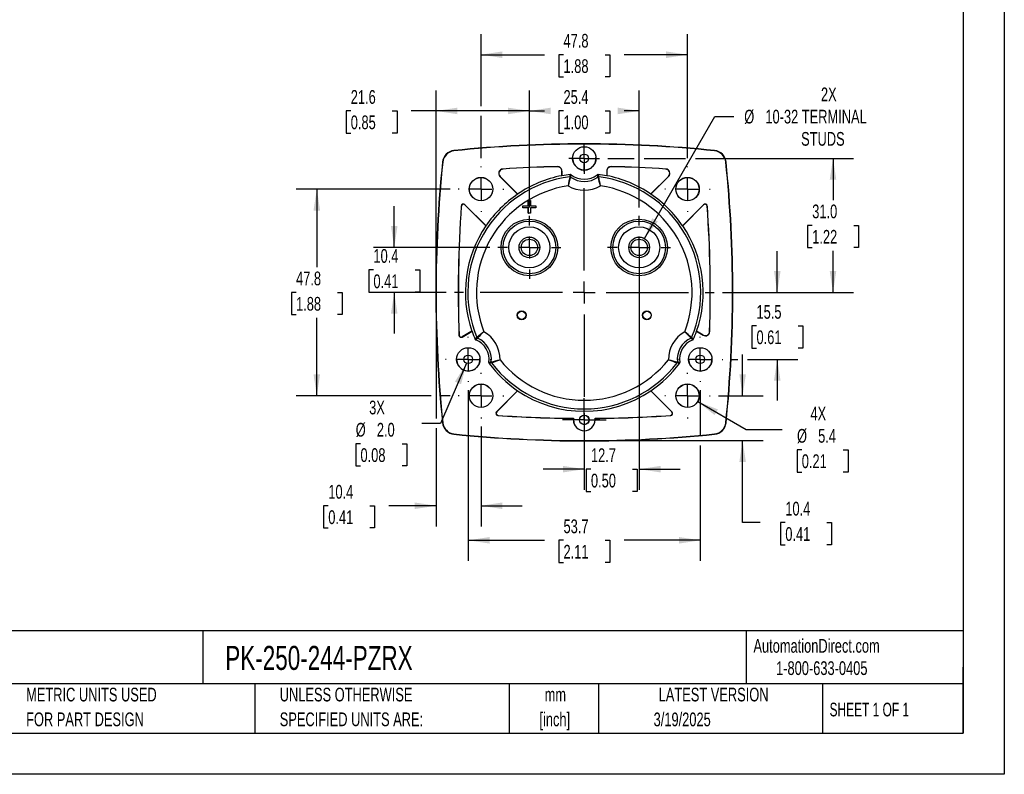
# Model space of a CAD drawing. Header units: millimetres. Extents: x 0 to 419, y 0 to 324.
# Tile 8 of 13: x 191 to 419, y 0 to 175. Entities that reach past the tile are written whole.
import ezdxf

# ---------------------------------------------------------------- set-up
doc = ezdxf.new("R2010")
doc.units = ezdxf.units.MM
doc.header["$LTSCALE"] = 1.5
doc.linetypes.add('CENTERX2', pattern=[20.32, 12.7, -2.54, 2.54, -2.54])
doc.layers.add('CENTER', color=40, linetype='CENTERX2')
doc.layers.add('DIMENSIONS', color=140, linetype='Continuous', lineweight=25)
doc.layers.add('TEXT', color=140, linetype='Continuous', lineweight=25)
doc.styles.add('SLDTEXTSTYLE0', font='TXT', dxfattribs={"width": 0.7})
doc.styles.add('SLDTEXTSTYLE1', font='TXT', dxfattribs={"width": 0.65})
doc.dimstyles.new('SLDDIMSTYLE0', dxfattribs={"dimtxt": 3.237012, "dimasz": 4.953, "dimexe": 0, "dimexo": 0.0625, "dimgap": 0.809253, "dimtad": 0, "dimtih": 1, "dimtoh": 1, "dimrnd": 1e-09, "dimzin": 12, "dimdsep": 46, "dimtxsty": 'SLDTEXTSTYLE0', "dimsah": 1, "dimcen": 0.09, "dimadec": 0, "dimazin": 3, "dimtfac": 1, "dimtofl": 0, "dimtmove": 0, "dimatfit": 3, "dimfxl": 0, "dimfrac": 2, "dimtolj": 1, "dimtzin": 12, "dimarcsym": 0})
doc.dimstyles.new('SLDDIMSTYLE2', dxfattribs={"dimtxt": 3.237012, "dimasz": 4.953, "dimexe": 0, "dimexo": 0.0625, "dimgap": 0.809253, "dimtad": 0, "dimtih": 1, "dimtoh": 1, "dimrnd": 1e-09, "dimzin": 12, "dimdsep": 46, "dimtxsty": 'SLDTEXTSTYLE0', "dimsah": 1, "dimcen": 0.09, "dimadec": 0, "dimazin": 3, "dimtfac": 1, "dimtmove": 0, "dimatfit": 0, "dimfxl": 0, "dimfrac": 2, "dimtolj": 1, "dimtzin": 12, "dimarcsym": 0})
doc.dimstyles.new('SLDDIMSTYLE4', dxfattribs={"dimtxt": 3.237012, "dimasz": 4.953, "dimexe": 0, "dimexo": 0.0625, "dimgap": 0.809253, "dimtad": 0, "dimtih": 1, "dimtoh": 1, "dimrnd": 1e-09, "dimzin": 4, "dimdsep": 46, "dimtxsty": 'SLDTEXTSTYLE0', "dimsah": 1, "dimcen": 0.09, "dimadec": 0, "dimazin": 1, "dimtfac": 1, "dimtofl": 0, "dimtmove": 0, "dimatfit": 3, "dimfxl": 0, "dimfrac": 2, "dimtolj": 1, "dimtzin": 12, "dimarcsym": 0})
doc.dimstyles.new('SLDDIMSTYLE5', dxfattribs={"dimtxt": 3.237012, "dimasz": 4.953, "dimexe": 0, "dimexo": 0.0625, "dimgap": 0.809253, "dimtad": 0, "dimtih": 1, "dimtoh": 1, "dimrnd": 1e-09, "dimzin": 12, "dimdsep": 46, "dimtxsty": 'SLDTEXTSTYLE0', "dimsah": 1, "dimcen": 0, "dimadec": 0, "dimazin": 3, "dimtfac": 1, "dimtofl": 0, "dimtmove": 0, "dimatfit": 3, "dimfxl": 0, "dimfrac": 2, "dimtolj": 1, "dimtzin": 12, "dimarcsym": 0})
doc.dimstyles.new('SLDDIMSTYLE6', dxfattribs={"dimtxt": 3.237012, "dimasz": 4.953, "dimexe": 0, "dimexo": 0.0625, "dimgap": 0.809253, "dimtad": 0, "dimtih": 1, "dimtoh": 1, "dimrnd": 1e-09, "dimzin": 12, "dimdsep": 46, "dimtxsty": 'SLDTEXTSTYLE0', "dimsah": 1, "dimcen": 0, "dimadec": 0, "dimazin": 3, "dimtfac": 1, "dimtofl": 0, "dimtmove": 0, "dimatfit": 3, "dimfxl": 0, "dimfrac": 2, "dimtolj": 1, "dimtzin": 12, "dimarcsym": 0})
doc.dimstyles.new('SLDDIMSTYLE7', dxfattribs={"dimtxt": 3.237012, "dimasz": 4.953, "dimexe": 0, "dimexo": 0.0625, "dimgap": 0.809253, "dimtad": 0, "dimtih": 1, "dimtoh": 1, "dimrnd": 1e-09, "dimzin": 4, "dimdsep": 46, "dimtxsty": 'SLDTEXTSTYLE0', "dimsah": 1, "dimcen": 0, "dimadec": 0, "dimazin": 1, "dimtfac": 1, "dimtofl": 0, "dimtmove": 0, "dimatfit": 3, "dimfxl": 0, "dimfrac": 2, "dimtolj": 1, "dimtzin": 12, "dimarcsym": 0})

# ---------------------------------------------------------------- blocks, each defined once
blk = doc.blocks.new('SW_NOTE_0_1')
at = {"layer": 'TEXT', "color": 0, "linetype": 'CENTERX2', "lineweight": 18, "char_height": 3.175, "attachment_point": 2, "style": 'SLDTEXTSTYLE0'}
for s, insert in [('mm', (4.27, 4.09)), ('[inch]', (4.14, -1.64))]:
    blk.add_mtext(s, dxfattribs=dict(at, insert=insert))
blk = doc.blocks.new('SW_NOTE_0_2')
at = {"layer": 'TEXT', "color": 0, "linetype": 'CENTERX2', "lineweight": 18, "char_height": 3.175, "attachment_point": 1, "style": 'SLDTEXTSTYLE0'}
for s, insert in [('UNLESS OTHERWISE', (0, 4.09)), ('SPECIFIED UNITS ARE:', (0, -1.64))]:
    blk.add_mtext(s, dxfattribs=dict(at, insert=insert))
blk = doc.blocks.new('SW_NOTE_0_6')
at = {"layer": 'TEXT', "color": 0, "linetype": 'CENTERX2', "lineweight": 18, "char_height": 3.175, "attachment_point": 1, "style": 'SLDTEXTSTYLE0'}
for s, insert in [('METRIC UNITS USED', (0, 4.09)), ('FOR PART DESIGN', (0, -1.64))]:
    blk.add_mtext(s, dxfattribs=dict(at, insert=insert))
blk = doc.blocks.new('_D_11')
at = {"layer": 'DIMENSIONS'}
for p, q in [((335.8, 124), (352.11, 152.25)), ((352.11, 152.25), (356.54, 152.25))]:
    blk.add_line(p, q, dxfattribs=at)
blk.add_solid([(335.8, 124), (338.93, 127.91), (337.61, 128.67)], dxfattribs=at)
at = {"layer": 'DIMENSIONS', "char_height": 3.175, "attachment_point": 1, "style": 'SLDTEXTSTYLE0'}
for s, insert in [('2X', (376.67, 158.92)), ('%%c', (358.92, 153.77)), ('10-32 TERMINAL', (363.81, 153.77)), ('STUDS', (372.08, 148.63))]:
    blk.add_mtext(s, dxfattribs=dict(at, insert=insert))
blk = doc.blocks.new('_D_12')
at = {"layer": 'DIMENSIONS'}
for p, q in [((298, 154.64), (298, 171.27)), ((345.8, 142.58), (345.8, 171.27)), ((298, 166.51), (312.7, 166.51)), ((317.09, 166.51), (316, 166.51)), ((316, 166.51), (316, 161.37)), ((326.71, 166.51), (327.79, 166.51)), ((327.79, 166.51), (327.79, 161.37)), ((345.8, 166.51), (331.09, 166.51)), ((316, 161.37), (317.09, 161.37)), ((327.79, 161.37), (326.71, 161.37)), ((298, 142.58), (298, 152.36))]:
    blk.add_line(p, q, dxfattribs=at)
for points in [[(298, 166.51), (302.95, 165.75), (302.95, 167.27)], [(345.8, 166.51), (340.84, 167.27), (340.84, 165.75)]]:
    blk.add_solid(points, dxfattribs=at)
at = {"layer": 'DIMENSIONS', "char_height": 3.175, "attachment_point": 1, "style": 'SLDTEXTSTYLE0'}
for s, insert in [('47.8', (317.09, 171.33)), ('1.88', (317.09, 165.46))]:
    blk.add_mtext(s, dxfattribs=dict(at, insert=insert))
blk = doc.blocks.new('_D_13')
at = {"layer": 'DIMENSIONS'}
for p, q in [((358.54, 87.61), (358.54, 97.14)), ((352.96, 87.61), (363.3, 87.61)), ((323.8, 77.21), (363.3, 77.21)), ((358.54, 58.24), (358.54, 77.21)), ((362.59, 58.24), (358.54, 58.24)), ((368.42, 58.24), (367.33, 58.24)), ((367.33, 58.24), (367.33, 53.09)), ((378.04, 58.24), (379.13, 58.24)), ((379.13, 58.24), (379.13, 53.09)), ((367.33, 53.09), (368.42, 53.09)), ((379.13, 53.09), (378.04, 53.09))]:
    blk.add_line(p, q, dxfattribs=at)
for points in [[(358.54, 87.61), (359.3, 92.57), (357.78, 92.57)], [(358.54, 77.21), (357.78, 72.26), (359.3, 72.26)]]:
    blk.add_solid(points, dxfattribs=at)
at = {"layer": 'DIMENSIONS', "char_height": 3.175, "attachment_point": 1, "style": 'SLDTEXTSTYLE0'}
for s, insert in [('10.4', (368.42, 63.06)), ('0.41', (368.42, 57.19))]:
    blk.add_mtext(s, dxfattribs=dict(at, insert=insert))
blk = doc.blocks.new('_D_14')
at = {"layer": 'DIMENSIONS'}
for p, q in [((287.6, 109.61), (287.6, 82.34)), ((287.6, 80.06), (287.6, 57.38)), ((298, 80.45), (298, 57.38)), ((262.65, 62.14), (261.57, 62.14)), ((261.57, 62.14), (261.57, 57)), ((272.27, 62.14), (273.36, 62.14)), ((273.36, 62.14), (273.36, 57)), ((287.6, 62.14), (276.66, 62.14)), ((298, 62.14), (307.52, 62.14)), ((261.57, 57), (262.65, 57)), ((273.36, 57), (272.27, 57))]:
    blk.add_line(p, q, dxfattribs=at)
for points in [[(287.6, 62.14), (282.64, 62.91), (282.64, 61.38)], [(298, 62.14), (302.95, 61.38), (302.95, 62.91)]]:
    blk.add_solid(points, dxfattribs=at)
at = {"layer": 'DIMENSIONS', "char_height": 3.175, "attachment_point": 1, "style": 'SLDTEXTSTYLE0'}
for s, insert in [('10.4', (262.65, 66.96)), ('0.41', (262.65, 61.09))]:
    blk.add_mtext(s, dxfattribs=dict(at, insert=insert))
blk = doc.blocks.new('_D_15')
at = {"layer": 'DIMENSIONS'}
for p, q in [((334.6, 120.02), (334.6, 65.85)), ((321.9, 79.55), (321.9, 65.85)), ((321.9, 70.61), (312.37, 70.61)), ((323.44, 70.61), (322.35, 70.61)), ((322.35, 70.61), (322.35, 65.47)), ((333.06, 70.61), (334.14, 70.61)), ((334.14, 70.61), (334.14, 65.47)), ((334.6, 70.61), (344.12, 70.61)), ((322.35, 65.47), (323.44, 65.47)), ((334.14, 65.47), (333.06, 65.47))]:
    blk.add_line(p, q, dxfattribs=at)
for points in [[(321.9, 70.61), (316.94, 71.37), (316.94, 69.85)], [(334.6, 70.61), (339.55, 69.85), (339.55, 71.37)]]:
    blk.add_solid(points, dxfattribs=at)
at = {"layer": 'DIMENSIONS', "char_height": 3.175, "attachment_point": 1, "style": 'SLDTEXTSTYLE0'}
for s, insert in [('12.7', (323.44, 75.43)), ('0.50', (323.44, 69.56))]:
    blk.add_mtext(s, dxfattribs=dict(at, insert=insert))
blk = doc.blocks.new('_D_16')
at = {"layer": 'DIMENSIONS'}
for p, q in [((290.83, 135.41), (255.23, 135.41)), ((260, 135.41), (260, 117.38)), ((255.19, 111.51), (254.1, 111.51)), ((254.1, 111.51), (254.1, 106.37)), ((264.81, 111.51), (265.89, 111.51)), ((265.89, 111.51), (265.89, 106.37)), ((254.1, 106.37), (255.19, 106.37)), ((260, 87.61), (260, 105.64)), ((265.89, 106.37), (264.81, 106.37)), ((286.45, 87.61), (255.23, 87.61)), ((290.83, 87.61), (288.74, 87.61))]:
    blk.add_line(p, q, dxfattribs=at)
for points in [[(260, 135.41), (259.23, 130.46), (260.76, 130.46)], [(260, 87.61), (260.76, 92.57), (259.23, 92.57)]]:
    blk.add_solid(points, dxfattribs=at)
at = {"layer": 'DIMENSIONS', "char_height": 3.175, "attachment_point": 1, "style": 'SLDTEXTSTYLE0'}
for s, insert in [('47.8', (255.19, 116.33)), ('1.88', (255.19, 110.46))]:
    blk.add_mtext(s, dxfattribs=dict(at, insert=insert))
blk = doc.blocks.new('_D_17')
at = {"layer": 'DIMENSIONS'}
for p, q in [((327.34, 142.52), (333.45, 142.52)), ((335.74, 142.52), (345.35, 142.52)), ((347.63, 142.52), (384.22, 142.52)), ((379.46, 142.52), (379.46, 132.89)), ((374.65, 127.02), (373.57, 127.02)), ((373.57, 127.02), (373.57, 121.87)), ((384.27, 127.02), (385.36, 127.02)), ((385.36, 127.02), (385.36, 121.87)), ((373.57, 121.87), (374.65, 121.87)), ((379.46, 111.51), (379.46, 121.15)), ((385.36, 121.87), (384.27, 121.87)), ((353.86, 111.51), (384.22, 111.51))]:
    blk.add_line(p, q, dxfattribs=at)
for points in [[(379.46, 142.52), (378.7, 137.57), (380.22, 137.57)], [(379.46, 111.51), (380.22, 116.47), (378.7, 116.47)]]:
    blk.add_solid(points, dxfattribs=at)
at = {"layer": 'DIMENSIONS', "char_height": 3.175, "attachment_point": 1, "style": 'SLDTEXTSTYLE0'}
for s, insert in [('31.0', (374.65, 131.84)), ('1.22', (374.65, 125.97))]:
    blk.add_mtext(s, dxfattribs=dict(at, insert=insert))
blk = doc.blocks.new('_D_18')
at = {"layer": 'DIMENSIONS'}
for p, q in [((366.56, 111.51), (366.56, 121.04)), ((353.86, 111.51), (371.32, 111.51)), ((361.75, 103.77), (360.66, 103.77)), ((360.66, 103.77), (360.66, 98.62)), ((371.37, 103.77), (372.45, 103.77)), ((372.45, 103.77), (372.45, 98.62)), ((360.66, 98.62), (361.75, 98.62)), ((372.45, 98.62), (371.37, 98.62)), ((355.89, 96.02), (357.4, 96.02)), ((359.68, 96.02), (371.32, 96.02)), ((366.56, 96.02), (366.56, 86.5))]:
    blk.add_line(p, q, dxfattribs=at)
for points in [[(366.56, 111.51), (367.32, 116.47), (365.79, 116.47)], [(366.56, 96.02), (365.79, 91.07), (367.32, 91.07)]]:
    blk.add_solid(points, dxfattribs=at)
at = {"layer": 'DIMENSIONS', "char_height": 3.175, "attachment_point": 1, "style": 'SLDTEXTSTYLE0'}
for s, insert in [('15.5', (361.75, 108.59)), ('0.61', (361.75, 102.72))]:
    blk.add_mtext(s, dxfattribs=dict(at, insert=insert))
blk = doc.blocks.new('_D_19')
at = {"layer": 'DIMENSIONS'}
for p, q in [((295.05, 88.88), (295.05, 49.39)), ((348.74, 88.88), (348.74, 78.36)), ((348.74, 76.07), (348.74, 49.39)), ((295.05, 54.15), (312.7, 54.15)), ((317.09, 54.15), (316, 54.15)), ((316, 54.15), (316, 49)), ((326.71, 54.15), (327.79, 54.15)), ((327.79, 54.15), (327.79, 49)), ((348.74, 54.15), (331.09, 54.15)), ((316, 49), (317.09, 49)), ((327.79, 49), (326.71, 49))]:
    blk.add_line(p, q, dxfattribs=at)
for points in [[(295.05, 54.15), (300, 53.39), (300, 54.91)], [(348.74, 54.15), (343.79, 54.91), (343.79, 53.39)]]:
    blk.add_solid(points, dxfattribs=at)
at = {"layer": 'DIMENSIONS', "char_height": 3.175, "attachment_point": 1, "style": 'SLDTEXTSTYLE0'}
for s, insert in [('53.7', (317.09, 58.97)), ('2.11', (317.09, 53.1))]:
    blk.add_mtext(s, dxfattribs=dict(at, insert=insert))
blk = doc.blocks.new('_D_20')
at = {"layer": 'DIMENSIONS'}
for p, q in [((277.91, 121.92), (277.91, 131.45)), ((300, 121.92), (273.15, 121.92)), ((273.1, 116.72), (272.02, 116.72)), ((272.02, 116.72), (272.02, 111.57)), ((282.72, 116.72), (283.81, 116.72)), ((283.81, 116.72), (283.81, 111.57)), ((272.02, 111.57), (273.1, 111.57)), ((289.93, 111.51), (273.15, 111.51)), ((277.91, 111.51), (277.91, 101.99)), ((283.81, 111.57), (282.72, 111.57))]:
    blk.add_line(p, q, dxfattribs=at)
for points in [[(277.91, 121.92), (278.67, 126.88), (277.15, 126.88)], [(277.91, 111.51), (277.15, 106.56), (278.67, 106.56)]]:
    blk.add_solid(points, dxfattribs=at)
at = {"layer": 'DIMENSIONS', "char_height": 3.175, "attachment_point": 1, "style": 'SLDTEXTSTYLE0'}
for s, insert in [('10.4', (273.1, 121.54)), ('0.41', (273.1, 115.67))]:
    blk.add_mtext(s, dxfattribs=dict(at, insert=insert))
blk = doc.blocks.new('_D_21')
at = {"layer": 'DIMENSIONS'}
for p, q in [((309.2, 131.12), (309.2, 158.26)), ((334.6, 131.12), (334.6, 158.26)), ((309.2, 153.5), (312.7, 153.5)), ((317.09, 153.5), (316, 153.5)), ((316, 153.5), (316, 148.35)), ((326.71, 153.5), (327.79, 153.5)), ((327.79, 153.5), (327.79, 148.35)), ((334.6, 153.5), (331.09, 153.5)), ((316, 148.35), (317.09, 148.35)), ((327.79, 148.35), (326.71, 148.35))]:
    blk.add_line(p, q, dxfattribs=at)
for points in [[(309.2, 153.5), (314.15, 152.74), (314.15, 154.26)], [(334.6, 153.5), (329.64, 154.26), (329.64, 152.74)]]:
    blk.add_solid(points, dxfattribs=at)
at = {"layer": 'DIMENSIONS', "char_height": 3.175, "attachment_point": 1, "style": 'SLDTEXTSTYLE0'}
for s, insert in [('25.4', (317.09, 158.32)), ('1.00', (317.09, 152.45))]:
    blk.add_mtext(s, dxfattribs=dict(at, insert=insert))
blk = doc.blocks.new('_D_22')
at = {"layer": 'DIMENSIONS'}
for p, q in [((348.15, 86.25), (359.34, 79.8)), ((359.34, 79.8), (367.67, 79.8)), ((372.23, 75.09), (371.14, 75.09)), ((371.14, 75.09), (371.14, 69.95)), ((381.84, 75.09), (382.93, 75.09)), ((382.93, 75.09), (382.93, 69.95)), ((371.14, 69.95), (372.23, 69.95)), ((382.93, 69.95), (381.84, 69.95))]:
    blk.add_line(p, q, dxfattribs=at)
blk.add_solid([(348.15, 86.25), (352.06, 83.12), (352.82, 84.44)], dxfattribs=at)
at = {"layer": 'DIMENSIONS', "char_height": 3.175, "attachment_point": 1, "style": 'SLDTEXTSTYLE0'}
for s, insert in [('4X', (374.24, 85.06)), ('%%c', (371.13, 79.91)), ('5.4', (376.02, 79.91)), ('0.21', (372.23, 74.04))]:
    blk.add_mtext(s, dxfattribs=dict(at, insert=insert))
blk = doc.blocks.new('_D_23')
at = {"layer": 'DIMENSIONS'}
for p, q in [((287.6, 113.42), (287.6, 158.26)), ((309.2, 131.12), (309.2, 158.26)), ((267.85, 153.5), (266.76, 153.5)), ((266.76, 153.5), (266.76, 148.35)), ((277.47, 153.5), (278.56, 153.5)), ((278.56, 153.5), (278.56, 148.35)), ((287.6, 153.5), (281.86, 153.5)), ((309.2, 153.5), (287.6, 153.5)), ((266.76, 148.35), (267.85, 148.35)), ((278.56, 148.35), (277.47, 148.35))]:
    blk.add_line(p, q, dxfattribs=at)
for points in [[(287.6, 153.5), (292.55, 152.74), (292.55, 154.26)], [(309.2, 153.5), (304.24, 154.26), (304.24, 152.74)]]:
    blk.add_solid(points, dxfattribs=at)
at = {"layer": 'DIMENSIONS', "char_height": 3.175, "attachment_point": 1, "style": 'SLDTEXTSTYLE0'}
for s, insert in [('21.6', (267.85, 158.32)), ('0.85', (267.85, 152.45))]:
    blk.add_mtext(s, dxfattribs=dict(at, insert=insert))
blk = doc.blocks.new('_D_24')
at = {"layer": 'DIMENSIONS'}
for p, q in [((294.65, 95.11), (288.6, 81.2)), ((288.6, 81.2), (284.27, 81.2)), ((270.1, 76.5), (269.01, 76.5)), ((269.01, 76.5), (269.01, 71.36)), ((279.72, 76.5), (280.81, 76.5)), ((280.81, 76.5), (280.81, 71.36)), ((269.01, 71.36), (270.1, 71.36)), ((280.81, 71.36), (279.72, 71.36))]:
    blk.add_line(p, q, dxfattribs=at)
blk.add_solid([(294.65, 95.11), (291.97, 90.87), (293.37, 90.26)], dxfattribs=at)
at = {"layer": 'DIMENSIONS', "char_height": 3.175, "attachment_point": 1, "style": 'SLDTEXTSTYLE0'}
for s, insert in [('3X', (272.11, 86.46)), ('%%c', (269, 81.32)), ('2.0', (273.89, 81.32)), ('0.08', (270.1, 75.45))]:
    blk.add_mtext(s, dxfattribs=dict(at, insert=insert))
blk = doc.blocks.new('SW_CENTERMARKSYMBOL_0')
at = {"layer": 'CENTER', "color": 0}
for p, q in [((0, 5.08), (0, 7.29)), ((0, 0), (0, 2.54)), ((-5.08, 0), (-7.29, 0)), ((0, 0), (-2.54, 0)), ((0, 0), (0, -2.54)), ((0, 0), (2.54, 0)), ((5.08, 0), (7.29, 0)), ((0, -5.08), (0, -7.29))]:
    blk.add_line(p, q, dxfattribs=at)
blk = doc.blocks.new('SW_CENTERMARKSYMBOL_1')
at = {"layer": 'CENTER', "color": 0}
for p, q in [((0, 5.08), (0, 7.29)), ((0, 0), (0, 2.54)), ((-5.08, 0), (-7.29, 0)), ((0, 0), (-2.54, 0)), ((0, 0), (0, -2.54)), ((0, 0), (2.54, 0)), ((5.08, 0), (7.29, 0)), ((0, -5.08), (0, -7.29))]:
    blk.add_line(p, q, dxfattribs=at)
blk = doc.blocks.new('SW_CENTERMARKSYMBOL_2')
at = {"layer": 'CENTER', "color": 0}
for p, q in [((0, 5.08), (0, 5.26)), ((0, 0), (0, 2.54)), ((-5.08, 0), (-5.26, 0)), ((0, 0), (-2.54, 0)), ((0, 0), (0, -2.54)), ((0, 0), (2.54, 0)), ((5.08, 0), (5.26, 0)), ((0, -5.08), (0, -5.26))]:
    blk.add_line(p, q, dxfattribs=at)
blk = doc.blocks.new('SW_CENTERMARKSYMBOL_3')
at = {"layer": 'CENTER', "color": 0}
for p, q in [((0, 5.08), (0, 5.26)), ((0, 0), (0, 2.54)), ((-5.08, 0), (-5.26, 0)), ((0, 0), (-2.54, 0)), ((0, 0), (0, -2.54)), ((0, 0), (2.54, 0)), ((5.08, 0), (5.26, 0)), ((0, -5.08), (0, -5.26))]:
    blk.add_line(p, q, dxfattribs=at)
blk = doc.blocks.new('SW_CENTERMARKSYMBOL_4')
at = {"layer": 'CENTER', "color": 0}
for p, q in [((0, 5.08), (0, 5.26)), ((0, 0), (0, 2.54)), ((-5.08, 0), (-5.26, 0)), ((0, 0), (-2.54, 0)), ((0, 0), (0, -2.54)), ((0, 0), (2.54, 0)), ((5.08, 0), (5.26, 0)), ((0, -5.08), (0, -5.26))]:
    blk.add_line(p, q, dxfattribs=at)
blk = doc.blocks.new('SW_CENTERMARKSYMBOL_5')
at = {"layer": 'CENTER', "color": 0}
for p, q in [((0, 5.08), (0, 5.26)), ((0, 0), (0, 2.54)), ((-5.08, 0), (-5.26, 0)), ((0, 0), (-2.54, 0)), ((0, 0), (0, -2.54)), ((0, 0), (2.54, 0)), ((5.08, 0), (5.26, 0)), ((0, -5.08), (0, -5.26))]:
    blk.add_line(p, q, dxfattribs=at)
blk = doc.blocks.new('SW_CENTERMARKSYMBOL_6')
at = {"layer": 'CENTER', "color": 0}
for p, q in [((0, 5.08), (0, 30.06)), ((0, 0), (0, 2.54)), ((-5.08, 0), (-30.06, 0)), ((0, 0), (-2.54, 0)), ((0, 0), (0, -2.54)), ((0, 0), (2.54, 0)), ((5.08, 0), (30.06, 0)), ((0, -5.08), (0, -30.06))]:
    blk.add_line(p, q, dxfattribs=at)
blk = doc.blocks.new('SW_CENTERMARKSYMBOL_7')
at = {"layer": 'CENTER', "color": 0}
for p, q in [((0, 2.54), (0, 3.54)), ((0, 0), (0, 2.54)), ((-2.54, 0), (-3.54, 0)), ((0, 0), (-2.54, 0)), ((0, 0), (0, -2.54)), ((0, 0), (2.54, 0)), ((2.54, 0), (3.54, 0)), ((0, -2.54), (0, -3.54))]:
    blk.add_line(p, q, dxfattribs=at)
blk = doc.blocks.new('SW_CENTERMARKSYMBOL_8')
at = {"layer": 'CENTER', "color": 0}
for p, q in [((0, 5.08), (0, 5.24)), ((0, 0), (0, 2.54)), ((-5.08, 0), (-5.24, 0)), ((0, 0), (-2.54, 0)), ((0, 0), (0, -2.54)), ((0, 0), (2.54, 0)), ((5.08, 0), (5.24, 0)), ((0, -5.08), (0, -5.24))]:
    blk.add_line(p, q, dxfattribs=at)
blk = doc.blocks.new('SW_CENTERMARKSYMBOL_9')
at = {"layer": 'CENTER', "color": 0}
for p, q in [((0, 2.54), (0, 5.06)), ((0, 0), (0, 2.54)), ((-2.54, 0), (-5.06, 0)), ((0, 0), (-2.54, 0)), ((0, 0), (0, -2.54)), ((0, 0), (2.54, 0)), ((2.54, 0), (5.06, 0)), ((0, -2.54), (0, -5.06))]:
    blk.add_line(p, q, dxfattribs=at)
blk = doc.blocks.new('SW_CENTERMARKSYMBOL_10')
at = {"layer": 'CENTER', "color": 0}
for p, q in [((0, 5.08), (0, 5.24)), ((0, 0), (0, 2.54)), ((-5.08, 0), (-5.24, 0)), ((0, 0), (-2.54, 0)), ((0, 0), (0, -2.54)), ((0, 0), (2.54, 0)), ((5.08, 0), (5.24, 0)), ((0, -5.08), (0, -5.24))]:
    blk.add_line(p, q, dxfattribs=at)

msp = doc.modelspace()

# ---------------------------------------------------------------- linework, layer by layer
at = {"color": 7, "linetype": 'Continuous'}
for p, q in [((419.104, 323.854), (419.104, 0.004)), ((419.104, 0.004), (0.004, 0.004))]:
    msp.add_line(p, q, dxfattribs=at)
for p, q in [((291.728, 144.33), (291.735, 144.262)), ((352.065, 144.33), (352.058, 144.262)), ((289.079, 141.681), (289.148, 141.674)), ((324.616, 142.513), (324.606, 142.746)), ((354.714, 141.681), (354.645, 141.674)), ((303.062, 140.048), (303.018, 140.065)), ((315.694, 140.615), (315.675, 140.596)), ((316.697, 139.596), (316.716, 139.616)), ((316.697, 139.596), (316.697, 138.517)), ((316.716, 138.499), (316.716, 139.616)), ((327.077, 139.616), (327.097, 139.596)), ((327.077, 139.616), (327.077, 138.499)), ((327.097, 139.596), (327.097, 138.517)), ((328.118, 140.596), (328.099, 140.615)), ((340.775, 140.065), (340.731, 140.048)), ((302.42, 138.343), (302.376, 138.36)), ((302.376, 138.36), (306.478, 134.258)), ((306.479, 134.284), (302.42, 138.343)), ((316.705, 138.518), (316.716, 138.499)), ((318.544, 138.258), (318.695, 138.805)), ((318.723, 138.211), (318.881, 138.751)), ((324.912, 138.751), (325.07, 138.211)), ((325.098, 138.805), (325.249, 138.258)), ((327.077, 138.499), (327.088, 138.518)), ((341.373, 138.343), (337.314, 134.284)), ((337.315, 134.258), (341.417, 138.36)), ((341.373, 138.343), (341.417, 138.36)), ((306.472, 134.279), (306.478, 134.258)), ((308.949, 132.81), (308.947, 132.813)), ((308.947, 132.813), (309.447, 132.813)), ((308.947, 131.563), (308.947, 132.813)), ((308.949, 132.81), (309.444, 132.81)), ((308.949, 131.56), (308.949, 132.81)), ((309.447, 132.813), (309.444, 132.81)), ((309.444, 132.81), (309.444, 131.56)), ((309.447, 132.813), (309.447, 131.563)), ((337.315, 134.258), (337.322, 134.279)), ((293.419, 131.492), (293.435, 131.449)), ((294.271, 131.811), (294.288, 131.768)), ((299.151, 126.932), (294.271, 131.811)), ((294.288, 131.768), (299.112, 126.943)), ((307.697, 131.063), (307.697, 131.563)), ((307.697, 131.563), (307.699, 131.56)), ((307.697, 131.563), (308.947, 131.563)), ((307.697, 131.063), (307.699, 131.065)), ((308.947, 131.063), (307.697, 131.063)), ((307.699, 131.065), (307.699, 131.56)), ((307.699, 131.56), (308.949, 131.56)), ((308.949, 131.065), (307.699, 131.065)), ((308.947, 131.563), (308.949, 131.56)), ((308.947, 131.063), (308.949, 131.065)), ((308.947, 129.813), (308.947, 131.063)), ((308.949, 129.815), (308.949, 131.065)), ((309.447, 131.563), (309.444, 131.56)), ((309.444, 131.56), (310.694, 131.56)), ((310.694, 131.065), (309.444, 131.065)), ((309.444, 131.065), (309.444, 129.815)), ((309.447, 131.063), (309.444, 131.065)), ((309.447, 131.563), (310.697, 131.563)), ((310.697, 131.063), (309.447, 131.063)), ((309.447, 131.063), (309.447, 129.813)), ((310.697, 131.563), (310.694, 131.56)), ((310.694, 131.56), (310.694, 131.065)), ((310.697, 131.063), (310.694, 131.065)), ((310.697, 131.563), (310.697, 131.063)), ((349.522, 131.811), (344.642, 126.932)), ((344.681, 126.943), (349.506, 131.768)), ((349.506, 131.768), (349.522, 131.811)), ((350.358, 131.449), (350.374, 131.492)), ((308.947, 129.813), (308.949, 129.815)), ((309.447, 129.813), (308.947, 129.813)), ((309.444, 129.815), (308.949, 129.815)), ((309.447, 129.813), (309.444, 129.815)), ((299.151, 126.932), (299.112, 126.943)), ((344.681, 126.943), (344.642, 126.932)), ((292.916, 101.634), (292.897, 101.601)), ((293.647, 101.185), (295.935, 102.506)), ((293.665, 101.218), (293.647, 101.185)), ((295.895, 102.505), (293.665, 101.218)), ((295.895, 102.505), (295.935, 102.506)), ((296.66, 100.639), (297.058, 101.044)), ((296.799, 100.505), (297.188, 100.912)), ((346.605, 100.912), (346.994, 100.505)), ((346.735, 101.044), (347.133, 100.639)), ((347.858, 102.506), (347.898, 102.505)), ((347.858, 102.506), (349.424, 101.602)), ((349.406, 101.635), (347.898, 102.505)), ((349.406, 101.635), (349.424, 101.602)), ((350.923, 102.437), (350.905, 102.47)), ((297.769, 96.013), (297.759, 96.246)), ((351.463, 96.013), (351.453, 96.246)), ((300.361, 95.415), (299.815, 95.282)), ((300.411, 95.237), (299.862, 95.095)), ((343.932, 95.095), (343.382, 95.237)), ((343.978, 95.282), (343.432, 95.415)), ((306.478, 88.767), (301.598, 83.888)), ((301.641, 83.904), (306.466, 88.729)), ((306.466, 88.729), (306.478, 88.767)), ((337.327, 88.729), (337.315, 88.767)), ((342.195, 83.888), (337.315, 88.767)), ((337.327, 88.729), (342.152, 83.904)), ((301.598, 83.888), (301.641, 83.904)), ((301.917, 83.035), (301.961, 83.051)), ((319.397, 82.374), (319.377, 82.355)), ((319.377, 82.355), (319.377, 82.013)), ((319.397, 82.013), (319.397, 82.374)), ((324.416, 82.355), (324.397, 82.374)), ((324.397, 82.374), (324.397, 82.013)), ((324.416, 82.013), (324.416, 82.355)), ((341.833, 83.051), (341.876, 83.035)), ((342.152, 83.904), (342.195, 83.888)), ((289.148, 81.351), (289.079, 81.344)), ((319.377, 82.013), (319.397, 82.013)), ((324.397, 82.013), (324.416, 82.013)), ((354.714, 81.344), (354.645, 81.351)), ((291.728, 78.695), (291.735, 78.764)), ((352.065, 78.695), (352.058, 78.764))]:
    msp.add_line(p, q)
at = {"flags": 128}
for points in [[(324.486, 141.683), (324.577, 142.053), (324.616, 142.513)], [(297.639, 95.183), (297.73, 95.553), (297.769, 96.013)], [(351.333, 95.183), (351.423, 95.553), (351.463, 96.013)]]:
    msp.add_lwpolyline(points, dxfattribs=at)
for centre, radius in [((321.897, 142.524), 2.7), ((321.897, 142.524), 1), ((297.997, 135.413), 2.719), ((297.997, 135.413), 2.7), ((345.797, 135.413), 2.719), ((345.797, 135.413), 2.7), ((309.197, 121.913), 6.558), ((309.197, 121.913), 6.1), ((334.597, 121.913), 6.558), ((334.597, 121.913), 6.1), ((309.197, 121.924), 4.75), ((334.597, 121.924), 4.75), ((309.197, 121.924), 2.4), ((309.197, 121.924), 1.9), ((334.597, 121.924), 2.4), ((334.597, 121.924), 1.9), ((307.397, 106.211), 1.015), ((307.397, 106.211), 0.95), ((336.397, 106.211), 1.015), ((336.397, 106.211), 0.95), ((295.05, 96.024), 2.7), ((348.743, 96.024), 2.7), ((295.05, 96.024), 1), ((348.743, 96.024), 1), ((297.997, 87.613), 2.719), ((297.997, 87.613), 2.7), ((345.797, 87.613), 2.719), ((345.797, 87.613), 2.7), ((321.897, 82.013), 1.111), ((321.897, 82.013), 1.1)]:
    msp.add_circle(centre, radius)
for centre, radius, start, end in [((321.897, -148.187), 294.069, 84.11164, 95.88836), ((292.032, 141.377), 2.969, 95.88836, 174.11164), ((292.032, 141.377), 2.9, 95.88836, 174.11164), ((321.897, -148.187), 294, 84.11164, 95.88836), ((351.761, 141.377), 2.9, 5.88836, 84.11164), ((351.761, 141.377), 2.969, 5.88836, 84.11164), ((581.597, 111.513), 294.069, 174.11164, 185.88836), ((581.597, 111.513), 294, 174.11164, 185.88836), ((321.897, 142.513), 2.7, 179.88574, 0), ((62.197, 111.513), 294, 354.11164, 5.88836), ((62.197, 111.513), 294.069, 354.11164, 5.88836), ((303.083, 139.067), 1, 93.74164, 225.0049), ((303.127, 139.05), 1, 93.73301, 225.00498), ((321.897, -148.237), 288.919, 91.23006, 93.74645), ((321.897, -148.237), 288.9, 91.23397, 93.73802), ((315.697, 139.596), 1, 359.99935, 91.23463), ((315.716, 139.616), 1, 359.99933, 91.23073), ((328.077, 139.616), 1, 88.76927, 180.00067), ((328.097, 139.596), 1, 88.76537, 180.00065), ((321.897, -148.237), 288.919, 86.25355, 88.76994), ((321.897, -148.237), 288.9, 86.26198, 88.76603), ((340.666, 139.05), 1, 314.99503, 86.26693), ((340.71, 139.067), 1, 314.99515, 86.25849), ((321.897, 111.513), 26.955, 97.14505, 202.85495), ((321.897, 111.513), 27.5, 100.88122, 124.11878), ((321.897, 111.513), 27.479, 96.68982, 100.86738), ((350.684, 131.289), 32.887, 167.7661, 171.43529), ((342.884, 130.443), 25.379, 162.17591, 166.91861), ((318.575, 138.01), 0.25, 53.59047, 97.13786), ((318.725, 138.556), 0.25, 51.27825, 96.69007), ((321.897, 142.513), 5.345, 233.58327, 306.41673), ((321.897, 142.513), 4.821, 231.2785, 308.7215), ((325.069, 138.556), 0.25, 83.30993, 128.72175), ((325.218, 138.01), 0.25, 82.86261, 126.40953), ((300.79, 130.41), 25.503, 13.09287, 17.81261), ((321.897, 111.513), 27.479, 79.13262, 83.31018), ((321.897, 111.513), 26.955, 337.14505, 82.85495), ((293.04, 131.277), 32.957, 8.56858, 12.23003), ((321.897, 111.513), 27.5, 55.88122, 79.11878), ((321.896, 111.513), 24.955, 98.60159, 201.39841), ((321.897, 142.513), 7.345, 239.45506, 300.54494), ((321.897, 111.513), 24.955, 338.60159, 81.39841), ((321.897, 111.513), 27.479, 124.13262, 145.86738), ((321.897, 111.513), 27.479, 34.13262, 55.86738), ((581.647, 111.513), 288.919, 176.03468, 181.96598), ((581.647, 111.513), 288.9, 176.04306, 181.95963), ((293.918, 131.458), 0.5, 44.99513, 176.03956), ((293.934, 131.414), 0.5, 44.99513, 176.04794), ((349.859, 131.414), 0.5, 3.95206, 135.00487), ((349.875, 131.458), 0.5, 3.96044, 135.00487), ((62.147, 111.513), 288.9, 358.20623, 3.95694), ((62.147, 111.513), 288.919, 358.19984, 3.96532), ((321.897, 111.513), 27.517, 145.89274, 199.10726), ((321.897, 111.513), 27.517, 340.89274, 34.10726), ((293.397, 101.618), 0.5, 181.96359, 300.00239), ((293.415, 101.651), 0.5, 181.95724, 300.00239), ((321.897, 111.513), 27.479, 199.13262, 203.31018), ((296.89, 100.738), 0.25, 203.30993, 248.72175), ((295.05, 96.013), 4.821, 351.2785, 68.7215), ((319.208, 76.641), 32.957, 128.56858, 132.23003), ((297.288, 101.141), 0.25, 202.86261, 246.40953), ((316.084, 83.785), 25.503, 133.09287, 137.81261), ((295.05, 96.013), 5.345, 353.58327, 66.41673), ((295.05, 96.013), 7.345, 359.45506, 60.54494), ((348.743, 96.013), 7.345, 119.45506, 180.54494), ((348.743, 96.013), 5.345, 113.58327, 186.41673), ((348.743, 96.013), 4.821, 111.2785, 188.7215), ((327.797, 83.872), 25.379, 42.17591, 46.91861), ((324.63, 76.694), 32.887, 47.7661, 51.43529), ((346.505, 101.141), 0.25, 293.59047, 337.13786), ((346.903, 100.738), 0.25, 291.27825, 336.69007), ((321.897, 111.513), 27.479, 336.68982, 340.86738), ((349.906, 102.501), 1, 239.99757, 358.20864), ((349.924, 102.468), 1, 239.99763, 358.20226), ((295.05, 96.013), 2.7, 179.88584, 0), ((295.009, 120.224), 25.379, 282.17591, 286.91861), ((290.376, 126.555), 32.887, 287.7661, 291.43529), ((321.897, 111.512), 24.955, 218.60159, 321.39841), ((353.441, 126.621), 32.957, 248.56858, 252.23003), ((348.815, 120.343), 25.503, 253.09287, 257.81261), ((348.743, 96.013), 2.7, 179.88582, 0), ((300.062, 95.244), 0.25, 171.27825, 216.69007), ((321.897, 111.513), 27.479, 216.68982, 235.86738), ((300.61, 95.387), 0.25, 173.59047, 217.13786), ((321.897, 111.513), 26.955, 217.14505, 322.85495), ((321.897, 111.513), 27.479, 304.13262, 323.31018), ((343.183, 95.387), 0.25, 322.86261, 6.40953), ((343.731, 95.244), 0.25, 323.30993, 8.72175), ((321.897, 111.513), 27.517, 235.89274, 304.10726), ((301.952, 83.534), 0.5, 134.99513, 266.03956), ((301.995, 83.55), 0.5, 134.99513, 266.04794), ((321.897, 371.263), 288.919, 266.03468, 269.50041), ((321.897, 371.263), 288.9, 266.04306, 269.50418), ((321.897, 371.263), 288.9, 270.49582, 273.95694), ((321.897, 371.263), 288.919, 270.49959, 273.96532), ((341.798, 83.55), 0.5, 273.95206, 45.00487), ((341.842, 83.534), 0.5, 273.96044, 45.00487), ((292.032, 81.649), 2.969, 185.88836, 264.11164), ((292.032, 81.649), 2.9, 185.88836, 264.11164), ((321.897, 82.013), 2.519, 180, 0), ((321.897, 82.013), 2.5, 180, 0), ((351.761, 81.649), 2.9, 275.88836, 354.11164), ((351.761, 81.649), 2.969, 275.88836, 354.11164), ((321.897, 371.213), 294.069, 264.11164, 275.88836), ((321.897, 371.213), 294, 264.11164, 275.88836)]:
    msp.add_arc(centre, radius, start, end)
at = {"layer": 'TEXT'}
for p, q in [((409.575, 314.325), (409.575, 9.525)), ((409.575, 33.189), (9.525, 33.189)), ((233.638, 33.189), (233.638, 20.955)), ((359.363, 33.189), (359.363, 20.955)), ((409.575, 9.525), (409.575, 24.765)), ((409.575, 20.955), (9.525, 20.955)), ((245.67, 20.955), (245.67, 9.525)), ((304.536, 20.955), (304.536, 9.525)), ((325.218, 20.955), (325.218, 9.525)), ((377.023, 20.955), (377.023, 9.525)), ((9.525, 9.525), (409.575, 9.525))]:
    msp.add_line(p, q, dxfattribs=at)

# ---------------------------------------------------------------- block references
at = {"layer": 'CENTER'}
for name, p in [('SW_CENTERMARKSYMBOL_7', (321.897, 142.524)), ('SW_CENTERMARKSYMBOL_6', (321.897, 111.513)), ('SW_CENTERMARKSYMBOL_3', (297.997, 135.413)), ('SW_CENTERMARKSYMBOL_2', (345.797, 135.413)), ('SW_CENTERMARKSYMBOL_0', (309.197, 121.924)), ('SW_CENTERMARKSYMBOL_1', (334.597, 121.924)), ('SW_CENTERMARKSYMBOL_10', (295.05, 96.024)), ('SW_CENTERMARKSYMBOL_8', (348.743, 96.024)), ('SW_CENTERMARKSYMBOL_4', (297.997, 87.613)), ('SW_CENTERMARKSYMBOL_5', (345.797, 87.613)), ('SW_CENTERMARKSYMBOL_9', (321.897, 82.013))]:
    msp.add_blockref(name, p, dxfattribs=at)
at = {"layer": 'TEXT', "linetype": 'CENTERX2', "lineweight": 18}
for name, p in [('SW_NOTE_0_6', (192.718, 15.953)), ('SW_NOTE_0_2', (251.412, 15.953)), ('SW_NOTE_0_1', (310.929, 15.939))]:
    msp.add_blockref(name, p, dxfattribs=at)

# ---------------------------------------------------------------- texts
for s, insert, char_height, attachment_point, style in [('PK-250-244-PZRX', (238.812, 29.718), 5.55625, 1, 'SLDTEXTSTYLE0'), ('AutomationDirect.com', (361.042, 31.315), 3.175, 1, 'SLDTEXTSTYLE0'), ('1-800-633-0405', (366.287, 26.156), 3.175, 1, 'SLDTEXTSTYLE0'), ('LATEST VERSION', (351.828, 20.046), 3.175, 2, 'SLDTEXTSTYLE0'), ('SHEET 1 OF 1', (378.662, 16.577), 3.175, 1, 'SLDTEXTSTYLE1'), ('3/19/2025', (344.552, 14.291), 3.175, 2, 'SLDTEXTSTYLE0')]:
    msp.add_mtext(s, dxfattribs=dict(at, insert=insert, char_height=char_height, attachment_point=attachment_point, style=style))

# ---------------------------------------------------------------- dimensions: what is measured, and where the dimension line sits
at = {"layer": 'DIMENSIONS'}
for base, p1, p2, dimstyle, picture, middle in [((297.997, 166.51), (345.797, 140.672), (297.997, 140.672), 'SLDDIMSTYLE0', '_D_12', (321.897, 166.51)), ((287.597, 153.499), (309.197, 129.214), (287.597, 111.513), 'SLDDIMSTYLE0', '_D_23', (272.66, 153.499)), ((334.597, 153.499), (309.197, 129.214), (334.597, 129.214), 'SLDDIMSTYLE0', '_D_21', (321.897, 153.499)), ((334.597, 70.611), (321.897, 81.455), (334.597, 121.924), 'SLDDIMSTYLE2', '_D_15', (328.247, 70.611)), ((287.597, 62.144), (297.997, 82.354), (287.597, 111.513), 'SLDDIMSTYLE2', '_D_14', (267.463, 62.144)), ((295.05, 54.148), (348.743, 90.784), (295.05, 90.784), 'SLDDIMSTYLE0', '_D_19', (321.897, 54.148))]:
    dim = msp.add_linear_dim(base=base, p1=p1, p2=p2, dimstyle=dimstyle, dxfattribs=at)
    dim.commit()
    dim.dimension.update_dxf_attribs({"geometry": picture, "text_midpoint": middle, "dimtype": 160})
dim = msp.add_diameter_dim_2p(p1=(333.397, 119.845), p2=(335.797, 124.002), text='2X\\P%%c10-32 TERMINAL\\PSTUDS', dimstyle='SLDDIMSTYLE5', override={"dimpost": '<>'}, dxfattribs=at)
dim.commit()
dim.dimension.update_dxf_attribs({"geometry": '_D_11', "text_midpoint": (379.462, 152.253), "dimtype": 163})
for base, p1, p2, dimstyle, picture, middle in [((379.462, 111.513), (325.437, 142.524), (351.954, 111.513), 'SLDDIMSTYLE4', '_D_17', (379.462, 127.018)), ((259.997, 87.613), (292.737, 135.413), (292.737, 87.613), 'SLDDIMSTYLE0', '_D_16', (259.997, 111.513)), ((277.912, 121.924), (291.839, 111.513), (301.907, 121.924), 'SLDDIMSTYLE2', '_D_20', (277.912, 116.718)), ((366.556, 96.024), (351.954, 111.513), (353.983, 96.024), 'SLDDIMSTYLE2', '_D_18', (366.556, 103.768)), ((358.539, 77.213), (351.056, 87.613), (321.897, 77.213), 'SLDDIMSTYLE2', '_D_13', (358.539, 58.238))]:
    dim = msp.add_linear_dim(base=base, p1=p1, p2=p2, angle=90, dimstyle=dimstyle, dxfattribs=at)
    dim.commit()
    dim.dimension.update_dxf_attribs({"geometry": picture, "text_midpoint": middle, "dimtype": 160})
for p1, p2, text, dimstyle, picture, middle in [((295.449, 96.94), (294.651, 95.107), '3X\\P<>', 'SLDDIMSTYLE7', '_D_24', (274.91, 79.073)), ((343.442, 88.972), (348.151, 86.253), '4X\\P<>', 'SLDDIMSTYLE6', '_D_22', (377.035, 77.667))]:
    dim = msp.add_diameter_dim_2p(p1=p1, p2=p2, text=text, dimstyle=dimstyle, dxfattribs=at)
    dim.commit()
    dim.dimension.update_dxf_attribs({"geometry": picture, "text_midpoint": middle, "dimtype": 163})

doc.saveas('drawing.dxf')
